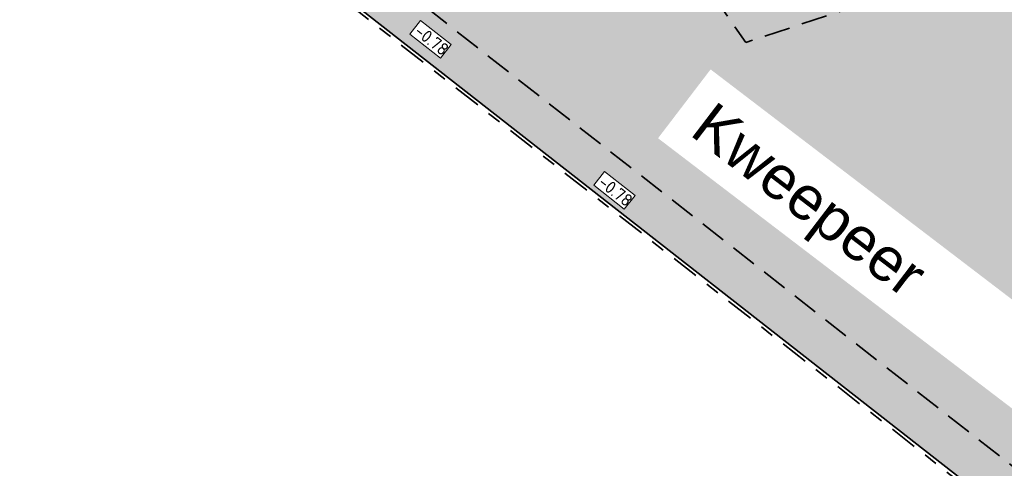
# Model space of a CAD drawing. Header units: metres. Extents: x 104013 to 108981, y 427946 to 428479.
# Tile 10 of 256: x 104473 to 104501, y 428224 to 428237. Entities that reach past the tile are written whole.
import ezdxf

# ---------------------------------------------------------------- set-up
doc = ezdxf.new("R2010")
doc.units = ezdxf.units.M
doc.linetypes.add('DASHED2', pattern=[0.375, 0.25, -0.125])
doc.linetypes.add('VH-OPSLUITBAND', pattern=[10, 4, -2, 2, -2])
for name, color, linetype, true_color in [('_ERFTOEGANGSWEG', 2, 'Continuous', 0xffff00), ('N-WE-VH-VERHARDING-AP_PLEIN', 7, 'Continuous', 0x7f6f3f), ('N-WE-VH-VERHARDING-AP_RIJBAAN-ELEMENT', 7, 'Continuous', 0x7f4f3f)]:
    doc.layers.add(name, color=color, linetype=linetype, true_color=true_color)
for name, color, linetype, lineweight in [('B-WE-OG-BEBOUWING_STRAATNAAM-T35', 50, 'Continuous', 35), ('N-WE-GR-GRAS_NATUURLIJKE OEVER-V', 170, 'Continuous', 18), ('N-WE-GW-HOOGTE_AFWERKHOOGTE-T25', 7, 'Continuous', 0), ('N-WE-GW-WATERGANG-G', 90, 'Continuous', 18), ('N-WE-VH-KANTOPSLUITING_OPSLUITBAND-G', 150, 'VH-OPSLUITBAND', 35), ('N-WE-VH-VERHARDING-G', 7, 'Continuous', 35)]:
    doc.layers.add(name, color=color, linetype=linetype, lineweight=lineweight)
doc.layers.add('N-WE-GR-GRAS_KRUIDENRIJK-V', color=7, linetype='Continuous', lineweight=18, true_color=0xa5cd98)
doc.layers.add('N-WE-VH-VERHARDING_HALFVERHARDING-V', color=7, linetype='Continuous', lineweight=18, true_color=0xd7aa8c)
doc.layers.add('N-XX-OG-WATER_SLOOT-GV', color=160, linetype='Continuous')
doc.styles.add('NLCS-ISO-M200-T25', font='NLCS-ISO.ttf', dxfattribs={"height": 0.5})
doc.styles.add('NLCS-ISO-M500-T25', font='NLCS-ISO.ttf', dxfattribs={"height": 1.25})

msp = doc.modelspace()

# ---------------------------------------------------------------- hatches: boundary and pattern name
at = {"layer": '_ERFTOEGANGSWEG'}
h = msp.add_hatch(color=256, dxfattribs=at)
h.dxf.hatch_style = 1
h.paths.add_polyline_path([(104483.2857906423, 428252.9121713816), (104478.3830163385, 428249.4534426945), (104483.5474127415, 428242.1330490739, -0.330963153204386), (104483.5177813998, 428240.9402589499), (104481.2292507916, 428238.0161611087), (104504.3112848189, 428219.9511221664), (104505.6234928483, 428221.6284141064), (104519.9090706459, 428210.3299836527), (104539.1563157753, 428195.1805635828), (104548.132536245, 428202.8640093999), (104538.6502334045, 428220.0003582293), (104540.0546037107, 428220.7671198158), (104525.0130260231, 428247.98594274), (104521.8270880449, 428246.2663167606), (104521.7895972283, 428246.3796906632), (104494.9893776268, 428237.5510758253, -0.329899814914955), (104493.8593717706, 428237.9244032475), (104491.1833095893, 428241.7176497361)])
h.paths.add_polyline_path([(104479.7766095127, 428249.2127750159), (104483.0451257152, 428251.5185941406), (104490.3661871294, 428241.1411856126), (104493.8958518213, 428236.1379804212), (104522.8218548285, 428245.6668776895), (104524.6166872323, 428246.6356474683), (104538.693209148, 428221.1631627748), (104537.2883470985, 428220.3961327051), (104546.8627203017, 428203.0933949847), (104539.1297092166, 428196.4741088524), (104520.5284837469, 428211.1150497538), (104505.4553269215, 428223.0363746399), (104504.1399693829, 428221.3550569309), (104482.6330679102, 428238.1873262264), (104485.2215648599, 428241.4946966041)], flags=16)
h.paths.add_polyline_path([(104504.6572362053, 428234.2505904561), (104514.4393404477, 428235.2682011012, 0.0388437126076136), (104514.591938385, 428235.296174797), (104523.188098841, 428237.5732925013, -0.3706847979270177), (104524.3613589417, 428237.0050773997), (104530.7322351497, 428222.339719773, 0.02390147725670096), (104530.7744505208, 428222.2539997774), (104538.1280096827, 428208.9647010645, -0.3547235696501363), (104537.9069089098, 428207.7239360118), (104536.000436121, 428206.0763072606, -0.3592369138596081), (104534.7280671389, 428206.0471176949), (104522.147178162, 428215.9494788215, -0.12323473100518), (104521.8499535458, 428216.3334458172), (104518.847294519, 428223.1762112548, 0.1865487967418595), (104518.3389481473, 428223.6876503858), (104503.8484777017, 428230.1512788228, -0.3587098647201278), (104503.2813739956, 428231.2890406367), (104503.7862312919, 428233.4804567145, -0.32052394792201)], flags=0)
h.paths.add_polyline_path([(104504.6675831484, 428234.1511271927), (104514.4496873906, 428235.1687378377, 0.03884371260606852), (104514.6175451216, 428235.1995089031), (104523.2137055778, 428237.4766266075, -0.3706847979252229), (104524.2696396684, 428236.965233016), (104530.6405158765, 428222.2998753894, 0.02390147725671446), (104530.6869527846, 428222.2055833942), (104538.0405119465, 428208.9162846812, -0.3547235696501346), (104537.841521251, 428207.7995961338), (104535.9350484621, 428206.1519673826, -0.3592369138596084), (104534.7899163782, 428206.1256967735), (104522.2090274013, 428216.0280579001, -0.1232347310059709), (104521.9415252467, 428216.3736281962), (104518.9388662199, 428223.2163936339, 0.1865487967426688), (104518.3796852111, 428223.7789766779), (104503.8892147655, 428230.2426051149, -0.3587098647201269), (104503.37882143, 428231.2665907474), (104503.8836787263, 428233.4580068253, -0.3205239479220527)], flags=0)
h = msp.add_hatch(color=256, dxfattribs=at)
h.dxf.hatch_style = 1
h.paths.add_polyline_path([(104524.4461124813, 428236.8099800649, 0.250971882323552), (104523.705394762, 428237.3958413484), (104517.4719052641, 428238.513437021, 0.1267072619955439), (104516.9744745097, 428238.4762260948), (104504.4460839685, 428234.2305461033, 0.2600418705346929), (104503.7925653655, 428233.5079508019), (104503.2831080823, 428231.296567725, 0.3248460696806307), (104503.7427137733, 428230.2147997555), (104516.0167089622, 428222.8431406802, -0.0762871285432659), (104516.2500855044, 428222.6492938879), (104522.2308132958, 428215.9038906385, 0.04467728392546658), (104522.3605660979, 428215.7815221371), (104534.7280671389, 428206.0471176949, 0.3592369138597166), (104536.000436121, 428206.0763072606), (104537.9069089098, 428207.7239360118, 0.3547235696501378), (104538.1280096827, 428208.9647010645), (104530.7744505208, 428222.2539997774, -0.02390147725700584), (104530.7322351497, 428222.339719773)], flags=0)
h.paths.add_polyline_path([(104490.3661871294, 428241.1411856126), (104483.0451257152, 428251.5185941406), (104479.7766095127, 428249.2127750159), (104485.2215648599, 428241.4946966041), (104482.6330679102, 428238.1873262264), (104504.1399693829, 428221.3550569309), (104505.4553269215, 428223.0363746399), (104520.5284837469, 428211.1150497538), (104539.1297092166, 428196.4741088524), (104546.8627203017, 428203.0933949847), (104537.2883470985, 428220.3961327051), (104538.693209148, 428221.1631627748), (104524.6166872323, 428246.6356474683), (104522.8218548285, 428245.6668776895), (104493.8958518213, 428236.1379804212)])
h.paths.add_polyline_path([(104504.6572362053, 428234.2505904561), (104514.4393404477, 428235.2682011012, 0.0388437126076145), (104514.591938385, 428235.296174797), (104523.188098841, 428237.5732925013, -0.3706847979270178), (104524.3613589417, 428237.0050773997), (104530.7322351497, 428222.339719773, 0.02390147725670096), (104530.7744505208, 428222.2539997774), (104538.1280096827, 428208.9647010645, -0.3547235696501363), (104537.9069089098, 428207.7239360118), (104536.000436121, 428206.0763072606, -0.3592369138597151), (104534.7280671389, 428206.0471176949), (104522.3605660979, 428215.7815221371, -0.04467728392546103), (104522.2308132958, 428215.9038906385), (104516.2500855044, 428222.6492938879, 0.07628712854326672), (104516.0167089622, 428222.8431406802), (104503.7427137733, 428230.2147997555, -0.3248460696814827), (104503.2831080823, 428231.296567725), (104503.7862312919, 428233.4804567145, -0.3205239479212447)], flags=0)
edge = h.paths.add_edge_path(flags=16)
edge.add_arc((104504.7670397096, 428233.2834519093), 1.000000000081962, 108.7207338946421, 167.0265869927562)
edge.add_line((104503.7925653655, 428233.5079508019), (104503.2831080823, 428231.296567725))
edge.add_arc((104504.2575824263, 428231.0720688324), 0.9999999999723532, 167.0265869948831, 239.0113240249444)
edge.add_line((104503.7427137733, 428230.2147997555), (104516.0167089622, 428222.8431406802))
edge.add_arc((104515.5018403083, 428221.9858716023), 1.000000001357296, 41.561400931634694, 59.01132401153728, ccw=False)
edge.add_line((104516.2500855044, 428222.649293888), (104522.2308132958, 428215.9038906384))
edge.add_arc((104522.9790584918, 428216.5673129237), 1.000000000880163, 221.5614009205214, 231.7938755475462)
edge.add_line((104522.3605660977, 428215.7815221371), (104534.7280671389, 428206.0471176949))
edge.add_arc((104535.3465595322, 428206.832908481), 1.000000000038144, 231.7938755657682, 310.8345217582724)
edge.add_line((104536.000436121, 428206.0763072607), (104537.9069089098, 428207.7239360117))
edge.add_arc((104537.2530323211, 428208.4805372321), 0.9999999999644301, 310.8345217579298, 388.9577034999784)
edge.add_line((104538.1280096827, 428208.9647010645), (104530.7744505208, 428222.2539997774))
edge.add_arc((104531.6494278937, 428222.7381636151), 1.000000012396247, 203.4809312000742, 208.9577034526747, ccw=False)
edge.add_line((104530.7322351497, 428222.3397197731), (104524.4461124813, 428236.8099800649))
edge.add_arc((104523.5289197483, 428236.4115362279), 1.000000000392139, 23.48093118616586, 79.83549377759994)
edge.add_line((104523.705394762, 428237.3958413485), (104517.4719052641, 428238.513437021))
edge.add_arc((104517.2954302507, 428237.5291319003), 1.000000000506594, 79.8354937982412, 108.7207338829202)
edge.add_line((104516.9744745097, 428238.4762260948), (104504.4460839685, 428234.2305461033))
at = {"layer": 'N-WE-GR-GRAS_KRUIDENRIJK-V'}
h = msp.add_hatch(color=256, dxfattribs=at)
h.dxf.hatch_style = 1
edge = h.paths.add_edge_path()
edge.add_arc((104373.2366984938, 428241.0141514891), 5.800000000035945, 46.82898305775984, 62.57327244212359)
edge.add_line((104375.9082590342, 428246.1622350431), (104368.0113809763, 428250.2602625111))
edge.add_arc((104344.5646627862, 428263.4504097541), 26.90220396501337, 314.8520581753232, 330.639706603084, ccw=False)
edge.add_arc((105113.7162214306, 429019.9447252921), 1079.013356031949, 225.9533028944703, 233.8685480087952)
edge.add_line((104477.4869942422, 428148.4619698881), (104479.8503702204, 428150.4867124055))
edge.add_arc((104476.076863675, 428154.8913291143), 5.799999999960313, 310.5871998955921, 413.6057078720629)
edge.add_arc((105113.7162214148, 429019.9447252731), 1068.863356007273, 229.2308492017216, 233.6057078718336, ccw=False)
edge.add_arc((105113.7131756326, 429019.9412296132), 1068.858719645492, 228.0441306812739, 229.2308504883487, ccw=False)
edge.add_arc((105450.9912384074, 429389.8715983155), 1569.454989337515, 226.8290177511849, 227.9163463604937, ccw=False)
edge = h.paths.add_edge_path(flags=16)
edge.add_arc((104372.3336519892, 428241.6882637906), 1.999999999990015, 135.6742010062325, 226.3900037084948, ccw=False)
edge.add_line((104370.9028956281, 428243.0857387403), (104371.9510837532, 428244.1588898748))
edge.add_arc((104373.3818401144, 428242.761414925), 2.000000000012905, 46.39100407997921, 135.6742010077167, ccw=False)
edge.add_arc((105113.7162214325, 429019.944725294), 1071.363356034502, 226.3910040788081, 233.5858178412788)
edge.add_arc((104476.5483053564, 428156.1589064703), 1.999999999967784, -49.41280010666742, 53.585817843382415, ccw=False)
edge.add_line((104477.8495145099, 428154.6400731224), (104476.6804758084, 428153.6385387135))
edge.add_arc((104475.3792666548, 428155.1573720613), 2.000000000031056, 233.5673608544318, 310.5871998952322, ccw=False)
edge.add_arc((105113.7162214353, 429019.9447252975), 1076.863356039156, 226.3900037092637, 233.56736085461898, ccw=False)
h = msp.add_hatch(color=256, dxfattribs=at)
h.dxf.hatch_style = 1
edge = h.paths.add_edge_path()
edge.add_arc((104344.5646627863, 428263.4504097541), 26.90220396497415, 295.60507172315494, 311.6534256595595, ccw=False)
edge.add_line((104356.1908692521, 428239.1901562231), (104359.0227445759, 428233.0042938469))
edge.add_arc((104364.4931170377, 428234.9317338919), 5.799999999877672, 199.4094835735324, 222.01503300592)
edge.add_arc((105450.9234144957, 429389.7979109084), 1591.35484437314, 226.7316953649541, 227.9172708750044)
edge.add_arc((105113.7162041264, 429019.9447056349), 1090.863329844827, 228.042856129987, 229.2308491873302)
edge.add_arc((105111.6248389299, 429021.6469501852), 1090.790161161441, 229.3724342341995, 233.6226808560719)
edge.add_arc((104468.1284485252, 428148.0817929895), 5.799999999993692, 233.4813156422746, 310.5871998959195)
edge.add_line((104471.9019550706, 428143.6771762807), (104476.3367765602, 428147.4765597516))
edge.add_arc((105110.0845238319, 429015.9217576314), 1075.096864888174, 225.9395888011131, 233.8799071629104, ccw=False)
edge = h.paths.add_edge_path(flags=16)
edge.add_arc((105113.71622143, 429019.944725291), 1082.663356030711, 226.3835360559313, 233.4480644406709)
edge.add_arc((104467.7436629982, 428148.6158266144), 2.000000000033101, -49.41280010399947, 53.448064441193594, ccw=False)
edge.add_line((104469.0448721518, 428147.0969932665), (104467.8764771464, 428146.0960103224))
edge.add_arc((104466.5752679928, 428147.6148436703), 2.000000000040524, 233.42999970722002, 310.58719989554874, ccw=False)
edge.add_arc((105113.7162214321, 429019.9447252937), 1088.163356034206, 226.3825564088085, 233.4299997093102, ccw=False)
edge.add_arc((104364.43730872, 428233.6038660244), 1.999999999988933, 135.6742010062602, 226.3825564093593, ccw=False)
edge.add_line((104363.0065523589, 428235.0013409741), (104364.0547387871, 428236.0744903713))
edge.add_arc((104365.4854951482, 428234.6770154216), 1.999999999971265, 46.383536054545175, 135.6742010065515, ccw=False)
at = {"layer": 'N-WE-VH-VERHARDING-AP_PLEIN'}
h = msp.add_hatch(color=256, dxfattribs=at)
h.dxf.hatch_style = 1
edge = h.paths.add_edge_path()
edge.add_arc((104515.5018403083, 428221.9858716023), 1.000000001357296, 41.56140093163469, 59.01132401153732)
edge.add_line((104516.0167089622, 428222.8431406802), (104503.7427137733, 428230.2147997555))
edge.add_arc((104504.2575824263, 428231.0720688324), 0.9999999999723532, 167.0265869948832, 239.0113240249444, ccw=False)
edge.add_line((104503.2831080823, 428231.296567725), (104503.7925653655, 428233.5079508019))
edge.add_arc((104504.7670397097, 428233.2834519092), 1.000000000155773, 108.7207338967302, 167.026586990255, ccw=False)
edge.add_line((104504.4460839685, 428234.2305461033), (104516.9744745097, 428238.4762260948))
edge.add_arc((104517.2954302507, 428237.5291319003), 1.000000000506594, 79.8354937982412, 108.7207338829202, ccw=False)
edge.add_line((104517.4719052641, 428238.513437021), (104523.705394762, 428237.3958413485))
edge.add_arc((104523.5289197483, 428236.4115362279), 1.000000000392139, 23.480931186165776, 79.83549377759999, ccw=False)
edge.add_line((104524.4461124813, 428236.8099800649), (104530.7322351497, 428222.3397197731))
edge.add_arc((104531.6494278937, 428222.7381636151), 1.000000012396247, 203.4809312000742, 208.9577034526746)
edge.add_line((104530.7744505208, 428222.2539997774), (104538.1280096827, 428208.9647010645))
edge.add_arc((104537.2530323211, 428208.4805372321), 0.9999999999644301, -49.165478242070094, 28.95770349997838, ccw=False)
edge.add_line((104537.9069089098, 428207.7239360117), (104536.000436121, 428206.0763072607))
edge.add_arc((104535.3465595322, 428206.832908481), 1.000000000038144, 231.7938755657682, 310.83452175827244, ccw=False)
edge.add_line((104534.7280671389, 428206.0471176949), (104522.3605660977, 428215.7815221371))
edge.add_arc((104522.9790584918, 428216.5673129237), 1.000000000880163, 221.5614009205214, 231.7938755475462, ccw=False)
edge.add_line((104522.2308132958, 428215.9038906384), (104516.2500855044, 428222.649293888))
h.paths.add_polyline_path([(104490.2027626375, 428241.0258927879), (104482.9969927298, 428251.2398786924), (104480.0553281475, 428249.1646414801), (104485.4706923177, 428241.4885077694), (104482.9138313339, 428238.2215592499), (104504.1057062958, 428221.6358438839), (104505.4216937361, 428223.3179667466), (104520.6525501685, 428211.2719176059), (104539.1243879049, 428196.7328179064), (104546.608757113, 428203.1392721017), (104537.0159698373, 428220.4752876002), (104538.4209302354, 428221.2423713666), (104524.5374194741, 428246.3655884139), (104522.8844315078, 428245.4769193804), (104493.8177875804, 428235.9016917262)])
at = {"layer": 'N-WE-VH-VERHARDING-AP_RIJBAAN-ELEMENT'}
h = msp.add_hatch(color=256, dxfattribs=at)
h.dxf.hatch_style = 1
edge = h.paths.add_edge_path()
edge.add_line((104483.2857906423, 428252.9121713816), (104478.3830163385, 428249.4534426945))
edge.add_line((104478.3830163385, 428249.4534426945), (104483.5474127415, 428242.1330490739))
edge.add_arc((104482.7302902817, 428241.5565849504), 1.000000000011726, -38.04833315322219, 35.202230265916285, ccw=False)
edge.add_line((104483.5177813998, 428240.9402589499), (104481.2292507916, 428238.0161611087))
edge.add_line((104481.2292507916, 428238.0161611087), (104504.3112848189, 428219.9511221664))
edge.add_line((104504.3112848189, 428219.9511221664), (104505.6234928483, 428221.6284141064))
edge.add_line((104505.6234928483, 428221.6284141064), (104519.9090706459, 428210.3299836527))
edge.add_line((104519.9090706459, 428210.3299836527), (104539.1563157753, 428195.1805635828))
edge.add_line((104539.1563157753, 428195.1805635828), (104548.132536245, 428202.8640093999))
edge.add_line((104548.132536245, 428202.8640093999), (104538.6502334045, 428220.0003582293))
edge.add_line((104538.6502334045, 428220.0003582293), (104540.0546037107, 428220.7671198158))
edge.add_line((104540.0546037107, 428220.7671198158), (104525.0130260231, 428247.98594274))
edge.add_line((104525.0130260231, 428247.98594274), (104521.8270880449, 428246.2663167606))
edge.add_line((104521.8270880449, 428246.2663167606), (104521.7895972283, 428246.3796906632))
edge.add_line((104521.7895972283, 428246.3796906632), (104494.9893776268, 428237.5510758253))
edge.add_arc((104494.6764942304, 428238.500867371), 1.000000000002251, 215.202230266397, 288.2330835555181, ccw=False)
edge.add_line((104493.8593717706, 428237.9244032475), (104491.1833095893, 428241.7176497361))
edge.add_line((104491.1833095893, 428241.7176497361), (104483.2857906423, 428252.9121713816))
h.paths.add_polyline_path([(104480.0553281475, 428249.1646414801), (104482.9969927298, 428251.2398786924), (104490.2027626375, 428241.0258927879), (104493.8177875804, 428235.9016917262), (104522.8844315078, 428245.4769193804), (104524.5374194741, 428246.3655884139), (104538.4209302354, 428221.2423713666), (104537.0159698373, 428220.4752876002), (104546.608757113, 428203.1392721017), (104539.1243879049, 428196.7328179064), (104520.6525501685, 428211.2719176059), (104505.4216937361, 428223.3179667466), (104504.1057062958, 428221.6358438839), (104482.9138313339, 428238.2215592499), (104485.4706923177, 428241.4885077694)], flags=16)
edge = h.paths.add_edge_path(flags=0)
edge.add_line((104504.6572362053, 428234.2505904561), (104514.4393404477, 428235.2682011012))
edge.add_arc((104514.335871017, 428236.2628337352), 0.9999999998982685, 275.9389910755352, 284.8368409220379)
edge.add_line((104514.591938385, 428235.296174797), (104523.188098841, 428237.5732925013))
edge.add_arc((104523.4441662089, 428236.606633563), 0.9999999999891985, 23.480931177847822, 104.83684091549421, ccw=False)
edge.add_line((104524.3613589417, 428237.0050773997), (104530.7322351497, 428222.339719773))
edge.add_arc((104531.6494278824, 428222.7381636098), 0.9999999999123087, 203.4809311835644, 208.9577035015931)
edge.add_line((104530.7744505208, 428222.2539997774), (104538.1280096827, 428208.9647010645))
edge.add_arc((104537.253032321, 428208.4805372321), 1.000000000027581, -49.16547823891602, 28.957703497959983, ccw=False)
edge.add_line((104537.9069089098, 428207.7239360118), (104536.000436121, 428206.0763072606))
edge.add_arc((104535.3465595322, 428206.832908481), 1.000000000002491, 231.7938755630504, 310.8345217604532, ccw=False)
edge.add_line((104534.7280671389, 428206.0471176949), (104522.147178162, 428215.9494788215))
edge.add_arc((104522.7656705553, 428216.7352696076), 1.000000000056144, 203.6922420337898, 231.7938755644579, ccw=False)
edge.add_line((104521.8499535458, 428216.3334458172), (104518.847294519, 428223.1762112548))
edge.add_arc((104517.9315775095, 428222.7743874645), 0.9999999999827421, 23.69224203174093, 65.96023094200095)
edge.add_line((104518.3389481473, 428223.6876503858), (104503.8484777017, 428230.1512788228))
edge.add_arc((104504.2558483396, 428231.0645417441), 0.9999999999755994, 167.0265869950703, 245.96023094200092, ccw=False)
edge.add_line((104503.2813739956, 428231.2890406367), (104503.7862312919, 428233.4804567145))
edge.add_arc((104504.760705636, 428233.2559578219), 1.000000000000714, 95.93899107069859, 167.0265869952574, ccw=False)
edge = h.paths.add_edge_path(flags=0)
edge.add_line((104504.6675831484, 428234.1511271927), (104514.4496873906, 428235.1687378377))
edge.add_arc((104514.3358710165, 428236.2628337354), 1.100000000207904, 275.9389910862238, 284.8368409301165)
edge.add_line((104514.6175451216, 428235.1995089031), (104523.2137055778, 428237.4766266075))
edge.add_arc((104523.4441662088, 428236.6066335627), 0.9000000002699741, 23.480931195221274, 104.83684090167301, ccw=False)
edge.add_line((104524.2696396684, 428236.965233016), (104530.6405158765, 428222.2998753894))
edge.add_arc((104531.6494278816, 428222.7381636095), 1.099999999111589, 203.4809311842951, 208.9577035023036)
edge.add_line((104530.6869527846, 428222.2055833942), (104538.0405119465, 428208.9162846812))
edge.add_arc((104537.253032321, 428208.4805372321), 0.9000000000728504, -49.1654782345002, 28.95770349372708, ccw=False)
edge.add_line((104537.841521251, 428207.7995961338), (104535.9350484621, 428206.1519673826))
edge.add_arc((104535.3465595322, 428206.832908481), 0.9000000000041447, 231.7938755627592, 310.83452176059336, ccw=False)
edge.add_line((104534.7899163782, 428206.1256967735), (104522.2090274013, 428216.0280579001))
edge.add_arc((104522.7656705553, 428216.7352696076), 0.8999999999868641, 203.6922420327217, 231.7938755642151, ccw=False)
edge.add_line((104521.9415252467, 428216.3736281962), (104518.9388662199, 428223.2163936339))
edge.add_arc((104517.9315775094, 428222.7743874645), 1.099999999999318, 23.69224203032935, 65.96023094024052)
edge.add_line((104518.3796852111, 428223.7789766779), (104503.8892147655, 428230.2426051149))
edge.add_arc((104504.2558483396, 428231.0645417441), 0.8999999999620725, 167.0265869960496, 245.9602309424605, ccw=False)
edge.add_line((104503.37882143, 428231.2665907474), (104503.8836787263, 428233.4580068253))
edge.add_arc((104504.760705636, 428233.2559578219), 0.900000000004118, 95.93899106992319, 167.0265869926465, ccw=False)
at = {"layer": 'N-WE-VH-VERHARDING_HALFVERHARDING-V'}
h = msp.add_hatch(color=256, dxfattribs=at)
h.paths.add_polyline_path([(104363.5382122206, 428244.3786243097, -0.01395757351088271), (104362.4444919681, 428243.3496563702, 0.00635982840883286), (104382.4412167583, 428224.4914079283), (104383.4345957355, 428225.6157193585, -0.006336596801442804)])
h.paths.add_polyline_path([(104383.4345957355, 428225.6157193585), (104382.4412167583, 428224.4914079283, 0.02811888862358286), (104476.3166098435, 428147.4592825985), (104477.4869942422, 428148.4619698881, -0.02820773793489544)])

# ---------------------------------------------------------------- linework, layer by layer
at = {"layer": 'N-WE-GR-GRAS_NATUURLIJKE OEVER-V'}
msp.add_lwpolyline([(104477.7355415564, 428157.7684002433), (104477.4387325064, 428157.3660268, -0.4823353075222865), (104477.5242122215, 428155.0197814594), (104476.35517352, 428154.0182470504, -0.3493127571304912), (104474.488450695, 428153.9505386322, -0.031327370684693), (104371.2990331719, 428240.60218649, -0.4178774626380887), (104371.2605847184, 428242.7363700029), (104372.3087728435, 428243.8095211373, -0.4105540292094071), (104374.4164399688, 428243.8475102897), (104374.761306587, 428244.2095420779)], format="xyb", dxfattribs=at)
at = {"layer": 'N-WE-GW-WATERGANG-G'}
msp.add_lwpolyline([(104375.8148005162, 428245.3147330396, 0.4252721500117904), (104370.8064786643, 428245.2768698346), (104369.7582905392, 428244.2037187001, 0.4082185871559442), (104369.8160795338, 428239.0454756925, 0.03132849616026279), (104473.2155170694, 428152.2178633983, 0.3378813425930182), (104477.7214431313, 428152.4234720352), (104478.8904818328, 428153.4250064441, 0.482335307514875), (104478.6853305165, 428159.0559952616), (104478.6853305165, 428159.0559952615, -0.01900442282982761), (104415.1469201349, 428209.7629128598, -0.005178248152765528), (104398.5168249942, 428224.4049957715, -0.004960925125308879), (104375.6000185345, 428245.5165336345)], format="xyb", dxfattribs=at)
at = {"layer": 'N-WE-VH-KANTOPSLUITING_OPSLUITBAND-G', "ltscale": 0.2, "flags": 128}
msp.add_lwpolyline([(104539.1589764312, 428195.0512090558), (104519.8471293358, 428210.2514770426), (104505.640309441, 428221.4876180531), (104504.3284163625, 428219.8107286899), (104481.1869754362, 428237.9222621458), (104479.6485449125, 428238.2054021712), (104472.2175501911, 428248.7386382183, 0.002516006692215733), (104470.0431189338, 428246.9861257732), (104464.0793066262, 428242.1298044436, 0.0162702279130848), (104442.8973486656, 428223.7035405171, 0.02364927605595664), (104427.9790972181, 428208.4727691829, 0.01799618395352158), (104488.1114951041, 428161.2591801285, 0.002441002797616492), (104496.0523423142, 428155.5296215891), (104496.9037081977, 428156.2600459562), (104501.4996587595, 428160.2300147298), (104517.9124934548, 428174.3229666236), (104529.2105309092, 428183.9510444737), (104533.6448810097, 428192.4962189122), (104533.6448810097, 428192.4962189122), (104536.1853242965, 428197.391757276)], format="xyb", dxfattribs=at)
at = {"layer": 'N-WE-VH-VERHARDING-G', "linetype": 'DASHED2', "ltscale": 3, "flags": 128}
msp.add_lwpolyline([(104539.1243879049, 428196.7328179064), (104546.608757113, 428203.1392721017), (104537.0159698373, 428220.4752876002), (104538.4209302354, 428221.2423713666), (104524.5374194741, 428246.3655884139), (104522.9012596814, 428245.4824629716), (104493.8177875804, 428235.9016917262), (104490.2027626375, 428241.0258927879), (104482.9969927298, 428251.2398786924), (104480.0553281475, 428249.1646414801), (104485.4706923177, 428241.4885077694), (104482.9138313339, 428238.2215592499), (104504.1057062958, 428221.6358438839), (104505.4216937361, 428223.3179667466), (104520.6523663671, 428211.2720629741)], close=True, dxfattribs=at)
at = {"layer": 'N-WE-VH-VERHARDING-G', "ltscale": 0.2, "flags": 128}
msp.add_lwpolyline([(104539.1563157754, 428195.1805635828), (104519.9090706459, 428210.3299836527), (104505.6234928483, 428221.6284141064), (104504.3112848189, 428219.9511221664), (104481.2292507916, 428238.0161611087), (104479.7067500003, 428238.2963693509), (104472.2381258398, 428248.8829441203, 0.002611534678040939), (104469.9799757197, 428247.0636688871), (104464.0161634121, 428242.2073475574, 0.0162702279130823), (104442.8292965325, 428223.7768133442, 0.02376308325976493), (104427.8361709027, 428208.462631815, 0.01802033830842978), (104488.0526098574, 428161.1783560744, 0.002460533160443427), (104496.0579923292, 428155.4027090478), (104496.9689499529, 428156.184259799), (104501.5649159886, 428160.1542419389), (104517.9774970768, 428174.246976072), (104529.2902812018, 428183.8876208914), (104533.7336415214, 428192.4501583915), (104536.3122029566, 428197.41915199), (104536.3122029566, 428197.41915199)], format="xyb", dxfattribs=at)
at = {"layer": 'N-WE-VH-VERHARDING-G', "ltscale": 0.2}
for radius, start, end in [(1079.013356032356, 225.9533028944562, 233.8685480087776), (1080.513356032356, 225.9495511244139, 233.849773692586)]:
    msp.add_arc((105113.7162214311, 429019.9447252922), radius, start, end, dxfattribs=at)
at = {"layer": 'N-XX-OG-WATER_SLOOT-GV'}
msp.add_lwpolyline([(104476.6804758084, 428153.6385387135, -0.349312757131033), (104474.1915120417, 428153.5482608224, -0.03132737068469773), (104370.9541602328, 428240.2401607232, -0.417877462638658), (104370.9028956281, 428243.0857387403), (104371.9510837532, 428244.1588898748, -0.4105540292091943), (104374.761306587, 428244.2095420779, 0.03140361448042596), (104477.7355415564, 428157.7684002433, -0.4823353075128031), (104477.8495145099, 428154.6400731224)], format="xyb", close=True, dxfattribs=at)

# ---------------------------------------------------------------- next in the draw order: texts
at = {"layer": 'B-WE-OG-BEBOUWING_STRAATNAAM-T35', "insert": (104492.9142538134, 428234.2458715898), "char_height": 1.25, "width": 13.40282886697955, "attachment_point": 1, "rotation": 322.63735585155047, "style": 'NLCS-ISO-M500-T25', "bg_fill": 2}
msp.add_mtext('{\\fArial|b0|i0|c0|p34;Kweepeer}', dxfattribs=at)
at = {"layer": 'N-WE-GW-HOOGTE_AFWERKHOOGTE-T25', "char_height": 0.3599999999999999, "width": 0.9778270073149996, "attachment_point": 1, "rotation": 321.80712933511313, "style": 'NLCS-ISO-M200-T25', "bg_fill": 19, "box_fill_scale": 1.2, "bg_fill_color": 256, "bg_fill_transparency": 0}
for insert in [(104484.4387967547, 428236.4375909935), (104489.7451581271, 428232.0772057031)]:
    msp.add_mtext('-0.78', dxfattribs=dict(at, insert=insert))

doc.saveas('drawing.dxf')
